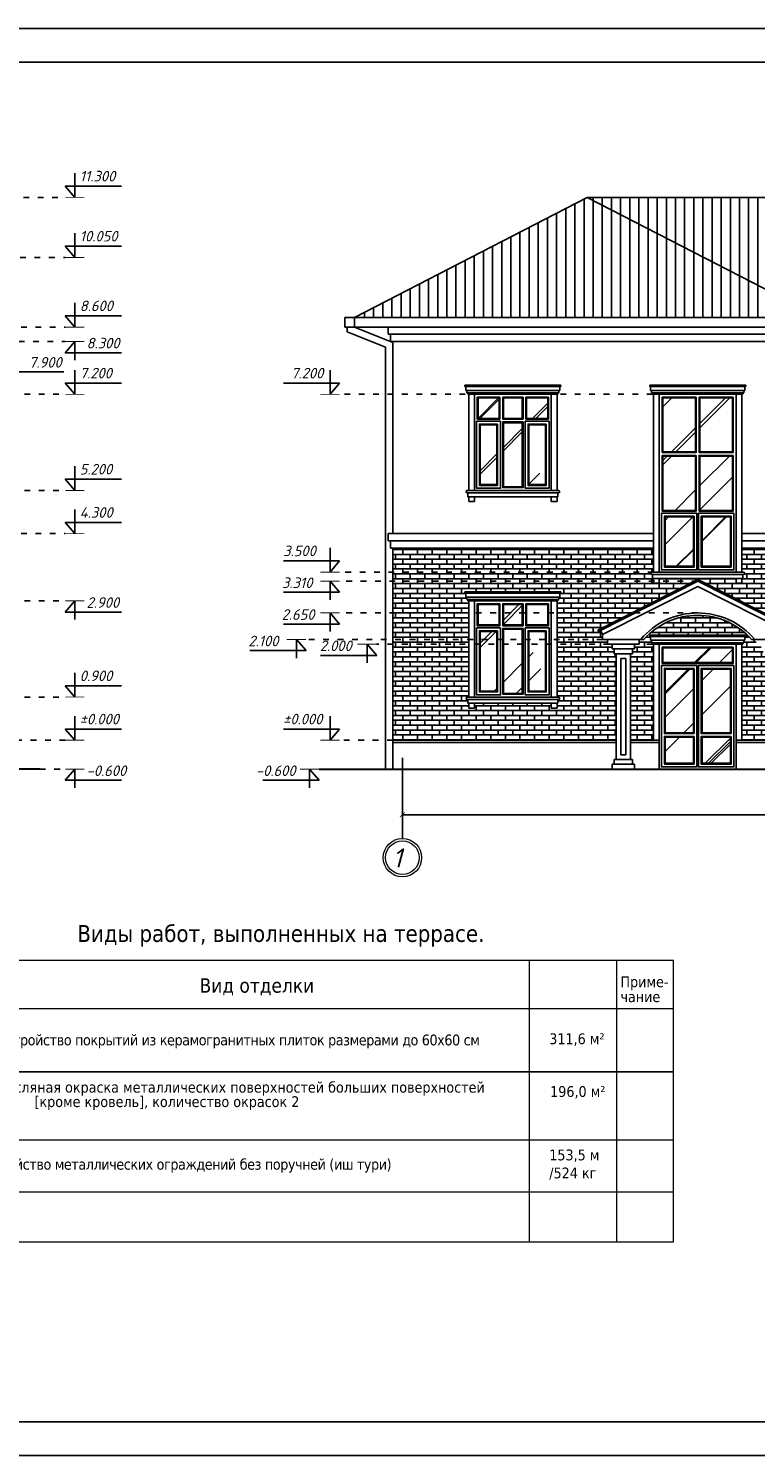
# Model space of a CAD drawing. Header units: millimetres. Extents: x 1112040 to 6903494, y -332921 to -150905.
# Tile 124 of 150: x 1953445 to 1968586, y -241938 to -212238. Entities that reach past the tile are written whole.
import ezdxf

# ---------------------------------------------------------------- set-up
doc = ezdxf.new("R2010")
doc.units = ezdxf.units.MM
doc.linetypes.add('ACAD_ISO03W100', pattern=[30, 12, -18])
doc.layers.add('os', color=253, linetype='Continuous')
doc.styles.get("Standard").update_dxf_attribs({"font": 'isocpeui.ttf'})
doc.styles.add('Tahoma', font='tahoma.ttf')
doc.styles.add('ГОСТ 300', font='isocpeui.ttf', dxfattribs={"height": 250})
doc.dimstyles.get("Standard").update_dxf_attribs({"dimtxt": 300, "dimasz": 100, "dimexe": 50, "dimexo": 50, "dimgap": 20, "dimtad": 1, "dimdec": 0, "dimzin": 0, "dimdsep": 46, "dimtxsty": 'Standard', "dimblk": 'ARCHTICK', "dimcen": 20, "dimclrd": 1, "dimclre": 1, "dimclrt": 256, "dimadec": 0, "dimazin": 0, "dimtfac": 1, "dimtdec": 0, "dimtofl": 0, "dimtmove": 0, "dimatfit": 3, "dimldrblk": 'ARCHTICK', "dimfxl": 1, "dimtolj": 1, "dimtzin": 0, "dimarcsym": 0})

# ---------------------------------------------------------------- blocks, each defined once
blk = doc.blocks.new('_ArchTick')
at = {"color": 0, "linetype": 'ByBlock', "const_width": 0.15}
blk.add_lwpolyline([(-0.5, -0.5), (0.5, 0.5)], dxfattribs=at)
blk = doc.blocks.new('*D2107')
at = {"color": 1, "lineweight": -2, "transparency": 16777216}
for p, q in [((1961233, -227701), (1961233, -228651)), ((1998533, -227701), (1998533, -228651)), ((1961233, -228601), (1998533, -228601))]:
    blk.add_line(p, q, dxfattribs=at)
at = {"color": 1, "lineweight": -2, "transparency": 16777216, "xscale": 100, "yscale": 100, "zscale": 100, "rotation": 180}
blk.add_blockref('_ArchTick', (1961233, -228601), dxfattribs=at)
at = {"color": 1, "lineweight": -2, "transparency": 16777216, "xscale": 100, "yscale": 100, "zscale": 100}
blk.add_blockref('_ArchTick', (1998533, -228601), dxfattribs=at)
at = {"transparency": 16777216, "insert": (1979883, -228429), "char_height": 300, "attachment_point": 5}
blk.add_mtext('\\A1;37300', dxfattribs=at)
blk = doc.blocks.new('yhtnt')
at = {"ltscale": 100, "insert": (1805413, 98288), "char_height": 250, "width": 11326.72, "attachment_point": 1, "line_spacing_factor": 0.862598, "style": 'ГОСТ 300'}
blk.add_mtext("\\pi1966.0095;Toshkent viloyati, Qibray tumani, Ma'rifat MFY, \\P\\pi1357.77087;Qoramurt ko'chasida 50 o'rinli “Xospis” binosini qurish \\P\\pi2970.74435;(qo'shimcha ishlar va o'zgarishlar) ", dxfattribs=at)

msp = doc.modelspace()

# ---------------------------------------------------------------- hatches: boundary and pattern name
h = msp.add_hatch()
h.set_pattern_fill('ANSI31', color=1, scale=60, angle=45, style=0)
h.set_pattern_definition([(90, (1974349.58, -130917.58), (-190.5, 4e-14), [])])
h.paths.add_polyline_path([(1969933.2, -218251.5), (1965083.2, -215751.5), (1960233.2, -218251.5)])
h.paths.add_polyline_path([(1969933.2, -218251.5), (1972733.2, -218251.5), (1972733.2, -217751.5), (1972133.2, -217751.5), (1972133.2, -216566.4), (1972104.6, -216543.4), (1972077, -216572.6), (1972045.8, -216547.6), (1972733.2, -215813.3), (1973420.7, -216547.6), (1973389.5, -216572.6), (1973361.9, -216543.4), (1973333.2, -216566.4), (1973333.2, -217751.5), (1972733.2, -217751.5), (1972733.2, -218251.5), (1981933.2, -218251.5), (1981933.2, -217751.5), (1981333.2, -217751.5), (1981333.2, -216566.4), (1981304.6, -216543.4), (1981277, -216572.6), (1981245.8, -216547.6), (1981933.2, -215813.3), (1982620.7, -216547.6), (1982589.5, -216572.6), (1982561.9, -216543.4), (1982533.2, -216566.4), (1982533.2, -217751.5), (1981933.2, -217751.5), (1981933.2, -218251.5), (1991133.2, -218251.5), (1991133.2, -217751.5), (1990533.2, -217751.5), (1990533.2, -216566.4), (1990504.6, -216543.4), (1990477, -216572.6), (1990445.8, -216547.6), (1991133.2, -215813.3), (1991820.7, -216547.6), (1991789.5, -216572.6), (1991761.9, -216543.4), (1991733.2, -216566.4), (1991733.2, -217751.5), (1991133.2, -217751.5), (1991133.2, -218251.5), (1997533.2, -218251.5), (1999557.8, -217675.8), (1999557.8, -215751.5), (1965083.2, -215751.5)])
h = msp.add_hatch()
h.set_pattern_fill('AR-RROOF', color=4, scale=50, angle=45, style=0)
h.set_pattern_definition([(45, (1974349.6, -130917.6), (1077.63, 2873.682), [19050, -2540, 6350, -1270]), (45, (1975095, -129274.2), (-2092.4, 296.348), [3810, -419.1, 7620, -952.5]), (45, (1974035.3, -129705.24), (4068.056, 5271.41), [10160, -1778, 5080, -1270])])
h.paths.add_polyline_path([(1963246.3, -219926.5), (1962808.2, -219926.5), (1962808.2, -220352.2), (1963246.3, -220352.2)])
h.paths.add_polyline_path([(1963201.3, -220487.2), (1962853.2, -220487.2), (1962853.2, -221731.5), (1963201.3, -221731.5)])
h.paths.add_polyline_path([(1963730.2, -219926.5), (1963336.3, -219926.5), (1963336.3, -220352.2), (1963730.2, -220352.2)])
h.paths.add_polyline_path([(1963730.2, -220442.2), (1963336.3, -220442.2), (1963336.3, -221776.5), (1963730.2, -221776.5)])
h.paths.add_polyline_path([(1964213.2, -220487.2), (1963865.2, -220487.2), (1963865.2, -221731.5), (1964213.2, -221731.5)])
h.paths.add_polyline_path([(1964258.2, -219926.5), (1963820.2, -219926.5), (1963820.2, -220352.2), (1964258.2, -220352.2)])
h.paths.add_polyline_path([(1967338.2, -219926.5), (1966658.2, -219926.5), (1966658.2, -221046.5), (1967338.2, -221046.5)])
h.paths.add_polyline_path([(1967428.2, -221046.5), (1968108.2, -221046.5), (1968108.2, -219926.5), (1967428.2, -219926.5)])
h.paths.add_polyline_path([(1968108.2, -221136.5), (1967428.2, -221136.5), (1967428.2, -222266.5), (1968108.2, -222266.5)])
h.paths.add_polyline_path([(1967338.2, -221136.5), (1966658.2, -221136.5), (1966658.2, -222266.5), (1967338.2, -222266.5)])
h.paths.add_polyline_path([(1967293.2, -222401.5), (1966703.2, -222401.5), (1966703.2, -223431.5), (1967293.2, -223431.5)])
h.paths.add_polyline_path([(1968063.2, -222401.5), (1967473.2, -222401.5), (1967473.2, -223431.5), (1968063.2, -223431.5)])
h.paths.add_polyline_path([(1962808.2, -224652.2), (1963246.3, -224652.2), (1963246.3, -224226.5), (1962808.2, -224226.5)])
h.paths.add_polyline_path([(1963730.2, -224226.5), (1963336.3, -224226.5), (1963336.3, -224652.2), (1963730.2, -224652.2)])
h.paths.add_polyline_path([(1964258.2, -224652.2), (1964258.2, -224226.5), (1963820.2, -224226.5), (1963820.2, -224652.2)])
h.paths.add_polyline_path([(1964213.2, -224787.2), (1963865.2, -224787.2), (1963865.2, -226031.5), (1964213.2, -226031.5)])
h.paths.add_polyline_path([(1963730.2, -224742.2), (1963336.3, -224742.2), (1963336.3, -226076.5), (1963730.2, -226076.5)])
h.paths.add_polyline_path([(1963201.3, -224787.2), (1962853.2, -224787.2), (1962853.2, -226031.5), (1963201.3, -226031.5)])
h.paths.add_polyline_path([(1966658.2, -225126.5), (1966658.2, -225436.5), (1968108.2, -225436.5), (1968108.2, -225126.5)])
h.paths.add_polyline_path([(1966703.2, -226897.9), (1967293.2, -226897.9), (1967293.2, -225571.5), (1966703.2, -225571.5)])
h.paths.add_polyline_path([(1968063.2, -225571.5), (1967473.2, -225571.5), (1967473.2, -226897.9), (1968063.2, -226897.9)])
h.paths.add_polyline_path([(1967473.2, -226987.9), (1967473.2, -227531.5), (1968063.2, -227531.5), (1968063.2, -226987.9)])
h.paths.add_polyline_path([(1966703.2, -226987.9), (1966703.2, -227531.5), (1967293.2, -227531.5), (1967293.2, -226987.9)])
h.paths.add_polyline_path([(1969908.2, -219926.5), (1969458.2, -219926.5), (1969458.2, -220352.2), (1969908.2, -220352.2)])
h.paths.add_polyline_path([(1969863.2, -220487.2), (1969503.2, -220487.2), (1969503.2, -221731.5), (1969863.2, -221731.5)])
h.paths.add_polyline_path([(1969908.2, -224652.2), (1969908.2, -224226.5), (1969458.2, -224226.5), (1969458.2, -224652.2)])
h.paths.add_polyline_path([(1969503.2, -226031.5), (1969863.2, -226031.5), (1969863.2, -224787.2), (1969503.2, -224787.2)])
h = msp.add_hatch()
h.set_pattern_fill('AR-BRSTD', color=35, scale=1.5, style=0)
h.set_pattern_definition([(0, (1974349.58, -130917.58), (0, 101.6127), []), (90, (1974349.58, -130917.58), (-152.4, 101.6127), [101.6127, -101.6127])])
h.paths.add_polyline_path([(1962533.2, -223961.5), (1964533.2, -223961.5), (1964533.2, -223991.5), (1964513.2, -223991.5), (1964513.2, -224071.5), (1964493.2, -224071.5), (1964493.2, -224121.5), (1964473.2, -224121.5), (1964473.2, -224151.5), (1964453.2, -224151.5), (1964453.2, -226151.5), (1964483.2, -226151.5, -1), (1964483.2, -226201.5), (1964473.2, -226201.5), (1964473.2, -226281.5), (1964453.2, -226281.5), (1964453.2, -226381.5), (1964333.2, -226381.5), (1964333.2, -226281.5), (1962733.2, -226281.5), (1962733.2, -226381.5), (1962613.2, -226381.5), (1962613.2, -226281.5), (1962593.2, -226281.5), (1962593.2, -226201.5), (1962583.2, -226201.5, -1), (1962583.2, -226151.5), (1962613.2, -226151.5), (1962613.2, -225823.8), (1961033.2, -225823.8), (1961033.2, -227051.5), (1965683.2, -227051.5), (1965683.2, -225251.5), (1965643.2, -225251.5), (1965643.2, -225151.5), (1965603.2, -225151.5), (1965603.2, -225051.5), (1965503.2, -225051.5), (1965503.2, -224951.5), (1965403.2, -224951.5), (1965403.2, -224851.5), (1965358.2, -224762.2), (1965313.5, -224784.7), (1965300, -224758), (1967383.2, -223705.8), (1969133.2, -224589.7), (1969133.2, -223051.5), (1968303.2, -223051.5), (1968303.2, -223551.5), (1968333.2, -223551.5, -1), (1968333.2, -223601.5), (1968323.2, -223601.5), (1968323.2, -223681.5), (1968303.2, -223681.5), (1968303.2, -223781.5), (1968183.2, -223781.5), (1968183.2, -223681.5), (1966583.2, -223681.5), (1966583.2, -223781.5), (1966463.2, -223781.5), (1966463.2, -223681.5), (1966443.2, -223681.5), (1966443.2, -223601.5), (1966433.2, -223601.5, -1), (1966433.2, -223551.5), (1966463.2, -223551.5), (1966463.2, -223051.5), (1961033.2, -223051.5), (1961033.2, -225823.8), (1962613.2, -225823.8), (1962613.2, -224151.5), (1962593.2, -224151.5), (1962593.2, -224121.5), (1962573.2, -224121.5), (1962573.2, -224071.5), (1962553.2, -224071.5), (1962553.2, -223991.5), (1962533.2, -223991.5)])
h.paths.add_polyline_path([(1965983.2, -227051.5), (1966463.2, -227051.5), (1966463.2, -225051.5), (1966443.2, -225051.5), (1966443.2, -225021.5), (1966423.2, -225021.5), (1966423.2, -224971.5), (1966403.2, -224971.5), (1966403.2, -224891.5), (1966383.2, -224891.5), (1966383.2, -224861.5), (1968383.2, -224861.5), (1968383.2, -224891.5), (1968363.2, -224891.5), (1968363.2, -224971.5), (1968343.2, -224971.5), (1968343.2, -225021.5), (1968323.2, -225021.5), (1968323.2, -225051.5), (1968303.2, -225051.5), (1968303.2, -227051.5), (1968783.2, -227051.5), (1968783.2, -225251.5), (1968743.2, -225251.5), (1968743.2, -225151.5), (1968703.2, -225151.5), (1968703.2, -225051.5), (1968603.2, -225051.5), (1968603.2, -224951.5), (1968503.2, -224951.5, 0.4464286), (1966263.2, -224951.5), (1966163.2, -224951.5), (1966163.2, -225051.5), (1966063.2, -225051.5), (1966063.2, -225151.5), (1966023.2, -225151.5), (1966023.2, -225251.5), (1965983.2, -225251.5)], flags=17)

# ---------------------------------------------------------------- linework, layer by layer
for p, q in [((1954411.3, -215751.5), (1954411.3, -215247)), ((1954211.2, -215518.3), (1955381, -215518.3)), ((1954411.3, -215751.5), (1954211.2, -215518.3)), ((1960233.2, -218251.5), (1965083.2, -215751.5)), ((1965083.2, -215751.5), (1969933.2, -218251.5)), ((1965083.2, -215751.5), (1999557.8, -215751.5)), ((1954411.3, -217001.5), (1954411.3, -216497)), ((1954211.2, -216768.3), (1955381, -216768.3)), ((1954411.3, -217001.5), (1954211.2, -216768.3)), ((1954411.3, -218451.5), (1954411.3, -217947)), ((1954211.2, -218218.3), (1955381, -218218.3)), ((1954411.3, -218451.5), (1954211.2, -218218.3)), ((1960233.2, -218251.5), (1960033.2, -218251.5)), ((1960033.2, -218251.5), (1960033.2, -218451.5)), ((1960233.2, -218251.5), (1960233.2, -218451.5)), ((1960233.2, -218251.5), (1997533.2, -218251.5)), ((1960033.2, -218451.5), (1997533.2, -218451.5)), ((1960083.2, -218451.5), (1960083.2, -218553)), ((1960083.2, -218553), (1960883.2, -218873)), ((1960233.2, -218451.5), (1961033.2, -218771.5)), ((1960933.2, -218451.5), (1960933.2, -218601.5)), ((1954411.3, -218751.5), (1954211.2, -218984.6)), ((1954411.3, -218751.5), (1954411.3, -219141.1)), ((1960883.2, -218873), (1960883.2, -227651.5)), ((1960933.2, -218601.5), (1988758.2, -218601.5)), ((1960983.2, -218601.5), (1960983.2, -218751.5)), ((1960983.2, -218751.5), (1988758.2, -218751.5)), ((1961033.2, -218751.5), (1961033.2, -222751.5)), ((1954211.2, -218984.6), (1955381, -218984.6)), ((1953011.6, -219384.6), (1954181.4, -219384.6)), ((1954411.3, -219851.5), (1954411.3, -219347)), ((1959724.9, -219851.5), (1959724.9, -219347)), ((1954211.2, -219618.3), (1955381, -219618.3)), ((1954411.3, -219851.5), (1954211.2, -219618.3)), ((1959925.1, -219618.3), (1958755.2, -219618.3)), ((1959724.9, -219851.5), (1959925.1, -219618.3)), ((1964533.2, -219661.5), (1962533.2, -219661.5)), ((1962533.2, -219691.5), (1962533.2, -219661.5)), ((1964533.2, -219691.5), (1962533.2, -219691.5)), ((1962553.2, -219771.5), (1962553.2, -219691.5)), ((1964513.2, -219771.5), (1962553.2, -219771.5)), ((1962573.2, -219821.5), (1962573.2, -219771.5)), ((1964493.2, -219821.5), (1964493.2, -219771.5)), ((1964513.2, -219771.5), (1964513.2, -219691.5)), ((1964533.2, -219691.5), (1964533.2, -219661.5)), ((1968383.2, -219661.5), (1966383.2, -219661.5)), ((1966383.2, -219691.5), (1966383.2, -219661.5)), ((1968383.2, -219691.5), (1966383.2, -219691.5)), ((1966403.2, -219771.5), (1966403.2, -219691.5)), ((1968363.2, -219771.5), (1966403.2, -219771.5)), ((1966423.2, -219821.5), (1966423.2, -219771.5)), ((1968343.2, -219821.5), (1968343.2, -219771.5)), ((1968363.2, -219771.5), (1968363.2, -219691.5)), ((1968383.2, -219691.5), (1968383.2, -219661.5)), ((1964493.2, -219821.5), (1962573.2, -219821.5)), ((1962593.2, -219851.5), (1962593.2, -219821.5)), ((1964473.2, -219851.5), (1962593.2, -219851.5)), ((1962613.2, -219851.5), (1962613.2, -221851.5)), ((1962733.2, -219851.5), (1962733.2, -221851.5)), ((1964333.2, -221851.5), (1964333.2, -219851.5)), ((1964453.2, -221851.5), (1964453.2, -219851.5)), ((1964473.2, -219851.5), (1964473.2, -219821.5)), ((1968343.2, -219821.5), (1966423.2, -219821.5)), ((1966443.2, -219851.5), (1966443.2, -219821.5)), ((1968323.2, -219851.5), (1966443.2, -219851.5)), ((1966463.2, -219851.5), (1966463.2, -223551.5)), ((1966583.2, -219851.5), (1966583.2, -223551.5)), ((1968183.2, -223551.5), (1968183.2, -219851.5)), ((1968303.2, -223551.5), (1968303.2, -219851.5)), ((1968323.2, -219851.5), (1968323.2, -219821.5)), ((1954411.3, -221851.5), (1954411.3, -221347)), ((1954211.2, -221618.3), (1955381, -221618.3)), ((1954411.3, -221851.5), (1954211.2, -221618.3)), ((1962583.2, -221851.5), (1964483.2, -221851.5)), ((1962583.2, -221901.5), (1964483.2, -221901.5)), ((1962593.2, -221901.5), (1962593.2, -221981.5)), ((1962593.2, -221981.5), (1964473.2, -221981.5)), ((1962613.2, -222081.5), (1962613.2, -221981.5)), ((1962733.2, -222081.5), (1962613.2, -222081.5)), ((1962733.2, -222081.5), (1962733.2, -221981.5)), ((1964333.2, -222081.5), (1964333.2, -221981.5)), ((1964333.2, -222081.5), (1964453.2, -222081.5)), ((1964453.2, -222081.5), (1964453.2, -221981.5)), ((1964473.2, -221901.5), (1964473.2, -221981.5)), ((1954411.3, -222751.5), (1954411.3, -222247)), ((1954211.2, -222518.3), (1955381, -222518.3)), ((1954411.3, -222751.5), (1954211.2, -222518.3)), ((1959724.9, -223551.5), (1959724.9, -223047)), ((1966463.2, -222751.5), (1960933.2, -222751.5)), ((1960933.2, -222751.5), (1960933.2, -222901.5)), ((1966463.2, -222901.5), (1960933.2, -222901.5)), ((1960983.2, -222901.5), (1960983.2, -223051.5)), ((1969133.2, -222751.5), (1968303.2, -222751.5)), ((1969133.2, -222901.5), (1968303.2, -222901.5)), ((1959925.1, -223318.3), (1958755.2, -223318.3)), ((1959724.9, -223551.5), (1959925.1, -223318.3)), ((1966463.2, -223051.5), (1960983.2, -223051.5)), ((1961033.2, -223051.5), (1961033.2, -227651.5)), ((1969133.2, -223051.5), (1968303.2, -223051.5)), ((1966433.2, -223551.5), (1968333.2, -223551.5)), ((1966433.2, -223601.5), (1968333.2, -223601.5)), ((1966443.2, -223601.5), (1966443.2, -223681.5)), ((1968323.2, -223601.5), (1968323.2, -223681.5)), ((1959724.9, -223739.4), (1959925.1, -223972.6)), ((1959724.9, -223739.4), (1959724.9, -224129.1)), ((1965300, -224758), (1967383.2, -223705.8)), ((1965313.5, -224784.7), (1967383.2, -223739.4)), ((1965403.2, -224851.5), (1967383.2, -223851.5)), ((1966443.2, -223681.5), (1968323.2, -223681.5)), ((1966463.2, -223781.5), (1966463.2, -223681.5)), ((1966583.2, -223781.5), (1966463.2, -223781.5)), ((1966583.2, -223781.5), (1966583.2, -223681.5)), ((1967383.2, -223705.8), (1969466.5, -224758)), ((1967383.2, -223739.4), (1969453, -224784.7)), ((1967383.2, -223851.5), (1969363.2, -224851.5)), ((1968183.2, -223781.5), (1968183.2, -223681.5)), ((1968183.2, -223781.5), (1968303.2, -223781.5)), ((1968303.2, -223781.5), (1968303.2, -223681.5)), ((1954411.3, -224151.5), (1954211.2, -224384.6)), ((1954411.3, -224151.5), (1954411.3, -224541.1)), ((1959925.1, -223972.6), (1958755.2, -223972.6)), ((1964533.2, -223961.5), (1962533.2, -223961.5)), ((1962533.2, -223991.5), (1962533.2, -223961.5)), ((1964533.2, -223991.5), (1962533.2, -223991.5)), ((1962553.2, -224071.5), (1962553.2, -223991.5)), ((1964513.2, -224071.5), (1962553.2, -224071.5)), ((1962573.2, -224121.5), (1962573.2, -224071.5)), ((1964493.2, -224121.5), (1962573.2, -224121.5)), ((1962593.2, -224151.5), (1962593.2, -224121.5)), ((1964473.2, -224151.5), (1962593.2, -224151.5)), ((1962613.2, -224151.5), (1962613.2, -226151.5)), ((1962733.2, -224151.5), (1962733.2, -226151.5)), ((1964333.2, -226151.5), (1964333.2, -224151.5)), ((1964453.2, -226151.5), (1964453.2, -224151.5)), ((1964473.2, -224151.5), (1964473.2, -224121.5)), ((1964493.2, -224121.5), (1964493.2, -224071.5)), ((1964513.2, -224071.5), (1964513.2, -223991.5)), ((1964533.2, -223991.5), (1964533.2, -223961.5)), ((1954211.2, -224384.6), (1955381, -224384.6)), ((1959724.9, -224401.5), (1959925.1, -224634.6)), ((1959724.9, -224401.5), (1959724.9, -224791.1)), ((1959925.1, -224634.6), (1958755.2, -224634.6)), ((1965313.5, -224784.7), (1965300, -224758)), ((1965403.2, -224851.5), (1965358.2, -224762.2)), ((1959025.3, -224951.5), (1959225.5, -225184.6)), ((1959025.3, -224951.5), (1959025.3, -225341.1)), ((1960496.5, -225051.5), (1960696.6, -225284.6)), ((1960496.5, -225051.5), (1960496.5, -225441.1)), ((1965403.2, -224951.5), (1965403.2, -224851.5)), ((1965403.2, -224951.5), (1966263.2, -224951.5)), ((1965503.2, -225051.5), (1965503.2, -224951.5)), ((1965503.2, -225051.5), (1966163.2, -225051.5)), ((1965603.2, -225151.5), (1965603.2, -225051.5)), ((1966063.2, -225151.5), (1966063.2, -225051.5)), ((1966163.2, -225051.5), (1966163.2, -224951.5)), ((1968383.2, -224861.5), (1966383.2, -224861.5)), ((1966383.2, -224891.5), (1966383.2, -224861.5)), ((1968383.2, -224891.5), (1966383.2, -224891.5)), ((1966403.2, -224971.5), (1966403.2, -224891.5)), ((1968363.2, -224971.5), (1966403.2, -224971.5)), ((1966423.2, -225021.5), (1966423.2, -224971.5)), ((1968343.2, -225021.5), (1966423.2, -225021.5)), ((1966443.2, -225051.5), (1966443.2, -225021.5)), ((1966443.2, -225051.5), (1968323.2, -225051.5)), ((1966463.2, -225051.5), (1966463.2, -227051.5)), ((1966583.2, -225051.5), (1966583.2, -227651.5)), ((1968183.2, -225051.5), (1968183.2, -227651.5)), ((1968303.2, -225051.5), (1968303.2, -227051.5)), ((1968323.2, -225051.5), (1968323.2, -225021.5)), ((1968343.2, -225021.5), (1968343.2, -224971.5)), ((1968363.2, -224971.5), (1968363.2, -224891.5)), ((1968383.2, -224891.5), (1968383.2, -224861.5)), ((1968503.2, -224951.5), (1969363.2, -224951.5)), ((1959225.5, -225184.6), (1958055.6, -225184.6)), ((1960696.6, -225284.6), (1959526.8, -225284.6)), ((1966063.2, -225151.5), (1965603.2, -225151.5)), ((1965643.2, -225251.5), (1965643.2, -225151.5)), ((1966023.2, -225251.5), (1965643.2, -225251.5)), ((1965683.2, -227451.5), (1965683.2, -225251.5)), ((1965983.2, -227451.5), (1965983.2, -225251.5)), ((1966023.2, -225251.5), (1966023.2, -225151.5)), ((1954411.3, -226151.5), (1954411.3, -225647)), ((1954211.2, -225918.3), (1955381, -225918.3)), ((1954411.3, -226151.5), (1954211.2, -225918.3)), ((1962583.2, -226151.5), (1964483.2, -226151.5)), ((1962583.2, -226201.5), (1964483.2, -226201.5)), ((1962593.2, -226201.5), (1962593.2, -226281.5)), ((1962593.2, -226281.5), (1964473.2, -226281.5)), ((1962613.2, -226381.5), (1962613.2, -226281.5)), ((1962733.2, -226381.5), (1962733.2, -226281.5)), ((1964333.2, -226381.5), (1964333.2, -226281.5)), ((1964453.2, -226381.5), (1964453.2, -226281.5)), ((1964473.2, -226201.5), (1964473.2, -226281.5)), ((1954411.3, -227051.5), (1954411.3, -226547)), ((1959724.9, -227051.5), (1959724.9, -226547)), ((1962733.2, -226381.5), (1962613.2, -226381.5)), ((1964333.2, -226381.5), (1964453.2, -226381.5)), ((1954211.2, -226818.3), (1955381, -226818.3)), ((1954411.3, -227051.5), (1954211.2, -226818.3)), ((1959925.1, -226818.3), (1958755.2, -226818.3)), ((1959724.9, -227051.5), (1959925.1, -226818.3)), ((1961033.2, -227051.5), (1965683.2, -227051.5)), ((1961033.2, -227101.5), (1965683.2, -227101.5)), ((1965983.2, -227051.5), (1966583.2, -227051.5)), ((1965983.2, -227101.5), (1966583.2, -227101.5)), ((1968183.2, -227051.5), (1968783.2, -227051.5)), ((1968183.2, -227101.5), (1968783.2, -227101.5)), ((1966023.2, -227451.5), (1965643.2, -227451.5)), ((1965643.2, -227451.5), (1965643.2, -227551.5)), ((1966023.2, -227451.5), (1966023.2, -227551.5)), ((1954411.3, -227651.5), (1954211.2, -227884.6)), ((1954411.3, -227651.5), (1954411.3, -228041.1)), ((1959298, -227651.5), (1959498.2, -227884.6)), ((1959298, -227651.5), (1959298, -228041.1)), ((1966063.2, -227551.5), (1965603.2, -227551.5)), ((1965603.2, -227551.5), (1965603.2, -227651.5)), ((1966063.2, -227551.5), (1966063.2, -227651.5)), ((1954211.2, -227884.6), (1955381, -227884.6)), ((1959498.2, -227884.6), (1958328.4, -227884.6))]:
    msp.add_line(p, q)
at = {"color": 6, "linetype": 'ACAD_ISO03W100', "ltscale": 10}
for p, q in [((1948238.9, -215751.5), (1954211.3, -215751.5)), ((1939171, -217001.5), (1954211.3, -217001.5)), ((1953288.9, -218451.5), (1954211.3, -218451.5)), ((1952338.9, -218751.5), (1954211.3, -218751.5)), ((1950658.9, -219851.5), (1954211.3, -219851.5)), ((1966443.2, -219851.5), (1959924.9, -219851.5)), ((1950658.9, -221851.5), (1954211.3, -221851.5)), ((1952388.9, -222751.5), (1954211.3, -222751.5)), ((1966463.2, -223551.5), (1959924.9, -223551.5)), ((1967383.2, -223739.4), (1959924.9, -223739.4)), ((1950658.9, -224151.5), (1954211.3, -224151.5)), ((1967383.2, -224401.5), (1959924.9, -224401.5)), ((1965403.2, -224951.5), (1959225.3, -224951.5)), ((1966443.2, -225051.5), (1960696.5, -225051.5)), ((1950658.9, -226151.5), (1954211.3, -226151.5)), ((1952288.9, -227051.5), (1954211.3, -227051.5)), ((1961033.2, -227051.5), (1959924.9, -227051.5)), ((1953682.2, -227651.5), (1954211.3, -227651.5))]:
    msp.add_line(p, q, dxfattribs=at)
at = {"color": 35}
msp.add_line((1962613.2, -225823.8), (1961033.2, -225823.8), dxfattribs=at)
at = {"lineweight": 30}
for p, q in [((1953682.2, -227651.5), (1931290.5, -227651.5)), ((1959498, -227651.5), (1999557.8, -227651.5))]:
    msp.add_line(p, q, dxfattribs=at)
at = {"color": 0, "linetype": 'ByBlock', "lineweight": 13}
for p, q in [((1948852.7, -231628.8), (1966879.2, -231628.8)), ((1963882.1, -237490.4), (1963882.1, -231628.8)), ((1965701.9, -237490.4), (1965701.9, -231628.8)), ((1966879.2, -237490.4), (1966879.2, -231628.8)), ((1948852.7, -232633.6), (1966879.2, -232633.6)), ((1948852.7, -235365.4), (1966879.2, -235365.4)), ((1948852.7, -236448), (1966879.2, -236448)), ((1948852.7, -237490.4), (1966879.2, -237490.4))]:
    msp.add_line(p, q, dxfattribs=at)
at = {"ltscale": 75}
msp.add_line((1948852.7, -233955.3), (1966879.2, -233955.3), dxfattribs=at)
msp.add_lwpolyline([(1926025.8, -241937.9), (1926025.8, -212237.9), (2006025.8, -212237.9), (2006025.8, -241937.9), (1926025.8, -241937.9)])
for points in [[(1928025.8, -241237.9), (1928025.8, -212937.9), (2005325.8, -212937.9), (2005325.8, -241237.9)], [(1964333.2, -219851.5), (1962733.2, -219851.5), (1962733.2, -221851.5), (1964333.2, -221851.5)], [(1963261.3, -219911.5), (1962793.2, -219911.5), (1962793.2, -220367.2), (1963261.3, -220367.2)], [(1963246.3, -219926.5), (1962808.2, -219926.5), (1962808.2, -220352.2), (1963246.3, -220352.2)], [(1963745.2, -219911.5), (1963321.3, -219911.5), (1963321.3, -220367.2), (1963745.2, -220367.2)], [(1963730.2, -219926.5), (1963336.3, -219926.5), (1963336.3, -220352.2), (1963730.2, -220352.2)], [(1964273.2, -219911.5), (1963805.2, -219911.5), (1963805.2, -220367.2), (1964273.2, -220367.2)], [(1964258.2, -219926.5), (1963820.2, -219926.5), (1963820.2, -220352.2), (1964258.2, -220352.2)], [(1968183.2, -219851.5), (1966583.2, -219851.5), (1966583.2, -223551.5), (1968183.2, -223551.5)], [(1967353.2, -219911.5), (1966643.2, -219911.5), (1966643.2, -221061.5), (1967353.2, -221061.5)], [(1967338.2, -219926.5), (1966658.2, -219926.5), (1966658.2, -221046.5), (1967338.2, -221046.5)], [(1968123.2, -219911.5), (1967413.2, -219911.5), (1967413.2, -221061.5), (1968123.2, -221061.5)], [(1968108.2, -219926.5), (1967428.2, -219926.5), (1967428.2, -221046.5), (1968108.2, -221046.5)], [(1963276.3, -220412.2), (1962778.2, -220412.2), (1962778.2, -221806.5), (1963276.3, -221806.5)], [(1963216.3, -220472.2), (1962838.2, -220472.2), (1962838.2, -221746.5), (1963216.3, -221746.5)], [(1963201.3, -220487.2), (1962853.2, -220487.2), (1962853.2, -221731.5), (1963201.3, -221731.5)], [(1963745.2, -220427.2), (1963321.3, -220427.2), (1963321.3, -221791.5), (1963745.2, -221791.5)], [(1963730.2, -220442.2), (1963336.3, -220442.2), (1963336.3, -221776.5), (1963730.2, -221776.5)], [(1964288.2, -220412.2), (1963790.2, -220412.2), (1963790.2, -221806.5), (1964288.2, -221806.5)], [(1964228.2, -220472.2), (1963850.2, -220472.2), (1963850.2, -221746.5), (1964228.2, -221746.5)], [(1964213.2, -220487.2), (1963865.2, -220487.2), (1963865.2, -221731.5), (1964213.2, -221731.5)], [(1967353.2, -221121.5), (1966643.2, -221121.5), (1966643.2, -222281.5), (1967353.2, -222281.5)], [(1967338.2, -221136.5), (1966658.2, -221136.5), (1966658.2, -222266.5), (1967338.2, -222266.5)], [(1968123.2, -221121.5), (1967413.2, -221121.5), (1967413.2, -222281.5), (1968123.2, -222281.5)], [(1968108.2, -221136.5), (1967428.2, -221136.5), (1967428.2, -222266.5), (1968108.2, -222266.5)], [(1967368.2, -222326.5), (1966628.2, -222326.5), (1966628.2, -223506.5), (1967368.2, -223506.5)], [(1967308.2, -222386.5), (1966688.2, -222386.5), (1966688.2, -223446.5), (1967308.2, -223446.5)], [(1967293.2, -222401.5), (1966703.2, -222401.5), (1966703.2, -223431.5), (1967293.2, -223431.5)], [(1968138.2, -222326.5), (1967398.2, -222326.5), (1967398.2, -223506.5), (1968138.2, -223506.5)], [(1968078.2, -222386.5), (1967458.2, -222386.5), (1967458.2, -223446.5), (1968078.2, -223446.5)], [(1968063.2, -222401.5), (1967473.2, -222401.5), (1967473.2, -223431.5), (1968063.2, -223431.5)], [(1964333.2, -224151.5), (1962733.2, -224151.5), (1962733.2, -226151.5), (1964333.2, -226151.5)], [(1963261.3, -224211.5), (1962793.2, -224211.5), (1962793.2, -224667.2), (1963261.3, -224667.2)], [(1963246.3, -224226.5), (1962808.2, -224226.5), (1962808.2, -224652.2), (1963246.3, -224652.2)], [(1963745.2, -224211.5), (1963321.3, -224211.5), (1963321.3, -224667.2), (1963745.2, -224667.2)], [(1963730.2, -224226.5), (1963336.3, -224226.5), (1963336.3, -224652.2), (1963730.2, -224652.2)], [(1964273.2, -224211.5), (1963805.2, -224211.5), (1963805.2, -224667.2), (1964273.2, -224667.2)], [(1964258.2, -224226.5), (1963820.2, -224226.5), (1963820.2, -224652.2), (1964258.2, -224652.2)], [(1963276.3, -224712.2), (1962778.2, -224712.2), (1962778.2, -226106.5), (1963276.3, -226106.5)], [(1963216.3, -224772.2), (1962838.2, -224772.2), (1962838.2, -226046.5), (1963216.3, -226046.5)], [(1963201.3, -224787.2), (1962853.2, -224787.2), (1962853.2, -226031.5), (1963201.3, -226031.5)], [(1963745.2, -224727.2), (1963321.3, -224727.2), (1963321.3, -226091.5), (1963745.2, -226091.5)], [(1963730.2, -224742.2), (1963336.3, -224742.2), (1963336.3, -226076.5), (1963730.2, -226076.5)], [(1964288.2, -224712.2), (1963790.2, -224712.2), (1963790.2, -226106.5), (1964288.2, -226106.5)], [(1964228.2, -224772.2), (1963850.2, -224772.2), (1963850.2, -226046.5), (1964228.2, -226046.5)], [(1964213.2, -224787.2), (1963865.2, -224787.2), (1963865.2, -226031.5), (1964213.2, -226031.5)], [(1966583.2, -227651.5), (1968183.2, -227651.5), (1968183.2, -225051.5), (1966583.2, -225051.5)], [(1968123.2, -225111.5), (1966643.2, -225111.5), (1966643.2, -225451.5), (1968123.2, -225451.5)], [(1965783.2, -225351.5), (1965883.2, -225351.5), (1965883.2, -227351.5), (1965783.2, -227351.5)], [(1968108.2, -225126.5), (1966658.2, -225126.5), (1966658.2, -225436.5), (1968108.2, -225436.5)], [(1967368.2, -225496.5), (1966628.2, -225496.5), (1966628.2, -227606.5), (1967368.2, -227606.5)], [(1967308.2, -225556.5), (1966688.2, -225556.5), (1966688.2, -226912.9), (1967308.2, -226912.9)], [(1967293.2, -225571.5), (1966703.2, -225571.5), (1966703.2, -226897.9), (1967293.2, -226897.9)], [(1968138.2, -225496.5), (1967398.2, -225496.5), (1967398.2, -227606.5), (1968138.2, -227606.5)], [(1968078.2, -225556.5), (1967458.2, -225556.5), (1967458.2, -226912.9), (1968078.2, -226912.9)], [(1968063.2, -225571.5), (1967473.2, -225571.5), (1967473.2, -226897.9), (1968063.2, -226897.9)], [(1967308.2, -226972.9), (1966688.2, -226972.9), (1966688.2, -227546.5), (1967308.2, -227546.5)], [(1967293.2, -226987.9), (1966703.2, -226987.9), (1966703.2, -227531.5), (1967293.2, -227531.5)], [(1968078.2, -226972.9), (1967458.2, -226972.9), (1967458.2, -227546.5), (1968078.2, -227546.5)], [(1968063.2, -226987.9), (1967473.2, -226987.9), (1967473.2, -227531.5), (1968063.2, -227531.5)]]:
    msp.add_lwpolyline(points, close=True)
at = {"lineweight": 106, "const_width": 20}
for points in [[(1954211.3, -215751.5), (1954611.3, -215751.5)], [(1954211.3, -217001.5), (1954611.3, -217001.5)], [(1954211.3, -218451.5), (1954611.3, -218451.5)], [(1954211.3, -218751.5), (1954611.3, -218751.5)], [(1954211.3, -219851.5), (1954611.3, -219851.5)], [(1959924.9, -219851.5), (1959524.9, -219851.5)], [(1954211.3, -221851.5), (1954611.3, -221851.5)], [(1954211.3, -222751.5), (1954611.3, -222751.5)], [(1959924.9, -223551.5), (1959524.9, -223551.5)], [(1959924.9, -223739.4), (1959524.9, -223739.4)], [(1954211.3, -224151.5), (1954611.3, -224151.5)], [(1959924.9, -224401.5), (1959524.9, -224401.5)], [(1959225.3, -224951.5), (1958825.3, -224951.5)], [(1960696.5, -225051.5), (1960296.5, -225051.5)], [(1954211.3, -226151.5), (1954611.3, -226151.5)], [(1954211.3, -227051.5), (1954611.3, -227051.5)], [(1959924.9, -227051.5), (1959524.9, -227051.5)], [(1954211.3, -227651.5), (1954611.3, -227651.5)], [(1959498, -227651.5), (1959098, -227651.5)]]:
    msp.add_lwpolyline(points, dxfattribs=at)
for centre, radius, start, end in [((1962583.2, -221876.5), 25, 90, 270), ((1964483.2, -221876.5), 25, 270, 90), ((1966433.2, -223576.5), 25, 90, 270), ((1968333.2, -223576.5), 25, 270, 90), ((1967383.2, -225955.9), 1554.4, 40.25313, 139.74687), ((1967383.2, -225955.9), 1504.4, 41.8853, 138.1147), ((1962583.2, -226176.5), 25, 90, 270), ((1964483.2, -226176.5), 25, 270, 90)]:
    msp.add_arc(centre, radius, start, end)
at = {"layer": 'os'}
msp.add_line((1961233.2, -227420.6), (1961233.2, -229095), dxfattribs=at)
at = {"layer": 'os', "color": 0, "lineweight": 0}
for radius in [400, 350]:
    msp.add_circle((1961233.2, -229495), radius, dxfattribs=at)

# ---------------------------------------------------------------- block references
for p in [(-460477.3, -335255.6), (-61777.3, -335255.6), (1782.6, -335255.6), (62589.2, -335255.6), (105926.2, -335255.6), (-341377.3, -335455.6), (-222477.3, -335455.6), (-103577.3, -335455.6)]:
    msp.add_blockref('yhtnt', p)

# ---------------------------------------------------------------- texts
at = {"color": 1}
for s, p in [('11.300', (1954511.5, -215420.2)), ('10.050', (1954511.5, -216670.2)), ('8.600', (1954511.5, -218120.2)), ('8.300', (1954654.1, -218895.6)), ('7.900', (1953454.5, -219295.6)), ('7.200', (1954511.5, -219520.2)), ('7.200', (1958914.6, -219520.2)), ('5.200', (1954511.5, -221520.2)), ('4.300', (1954511.5, -222420.2)), ('3.500', (1958748.1, -223220.2)), ('3.310', (1958724, -223883.6)), ('2.900', (1954654.1, -224295.6)), ('2.650', (1958716.3, -224545.6)), ('2.100', (1958024.4, -225095.6)), ('2.000', (1959511.1, -225195.6)), ('0.900', (1954511.5, -225820.2)), ('±0.000', (1954511.5, -226720.2)), ('±0.000', (1958748.1, -226720.2)), ('-0.600', (1954654.1, -227795.6)), ('-0.600', (1958181.1, -227795.6))]:
    msp.add_text(s, height=220, dxfattribs=at).set_placement(p)
at = {"ltscale": 50}
msp.add_text('1', height=400, dxfattribs=at).set_placement((1961025.4, -229700.2))
at = {"color": 0, "linetype": 'ByBlock', "lineweight": 13, "style": 'Tahoma'}
for s, height, p in [('Виды работ, выполненных на террасе.', 350, (1954461.9, -231248.8)), ('Вид отделки', 300, (1957008.3, -232305.4)), ('Приме-', 225, (1965774.3, -232191.3)), ('чание', 225, (1965774.3, -232502.2))]:
    msp.add_text(s, height=height, dxfattribs=at).set_placement(p)
at = {"linetype": 'ByBlock', "lineweight": 13, "style": 'Tahoma'}
msp.add_text('196,0 м²', height=225, dxfattribs=at).set_placement((1964309.7, -234475.6))
at = {"ltscale": 100, "insert": (1278866.5, -225091.9), "char_height": 812.25, "width": 30724.842, "attachment_point": 1, "line_spacing_factor": 0.862598}
msp.add_mtext("\\pi677.61802;Toshkent viloyati, Qibray tumani, Ma'rifat MFY, Qoramurt \\P\\pi3956.15439;ko'chasida 50 o'rinli “Xospis” binosini qurish \\P\\pi6614.11944;(qo'shimcha ishlar va o'zgarishlar) ", dxfattribs=at)
at = {"ltscale": 100, "attachment_point": 1, "style": 'Tahoma'}
for s, insert, char_height, width in [('\\pi3254.13215;Спецификация элементов для устройства козырьков.\\P\\pi8227.35445;(КОЗЫРОК 5 ШТ)', (1823217.4, -231161.1), 432, 21119.961), ('311,6 м²', (1964291.4, -233152.5), 225, 1410.526), ('153,5 м\\P/524 кг', (1964291.4, -235570), 225, 1410.526)]:
    msp.add_mtext(s, dxfattribs=dict(at, insert=insert, char_height=char_height, width=width))
at = {"color": 0, "ltscale": 100, "insert": (1944860.7, -231695.2), "char_height": 225, "width": 1072.759, "attachment_point": 1, "line_spacing_factor": 0.828892, "style": 'Tahoma'}
msp.add_mtext('\\pi59.2485;Объем \\P\\pi90.52788;ед.из.\\P\\pi254.93352;м²', dxfattribs=at)
at = {"color": 0, "linetype": 'ByBlock', "lineweight": 13, "char_height": 225, "attachment_point": 1, "line_spacing_factor": 0.8, "style": 'Tahoma'}
for s, insert, width in [('{\\T0.95;\\C256;Устройство покрытий из керамогранитных плиток размерами до 60x60 см}', (1952829.4, -233176.6), 10912.66), ('\\pi-810,l810,t810,1215;Масляная окраска металлических поверхностей больших поверхностей [кроме кровель], количество окрасок 2{\\H1.42276x; }', (1952759.7, -234160.8), 11096.096), ('\\pi-810,l810,t810,1215;        Покрытие масляными или спиртовыми лаками по проолифленной поверхности за 2 раза стен', (1932404.4, -235841.4), 11701.822), ('{\\T0.95;\\C256;Устройство металлических ограждений без поручней (иш тури)}', (1952406.1, -235764.4), 10912.66)]:
    msp.add_mtext(s, dxfattribs=dict(at, insert=insert, width=width))
at = {"color": 0, "lineweight": 18, "insert": (1949736.2, -234097.6), "char_height": 225, "width": 2174.311, "attachment_point": 1, "style": 'Tahoma'}
msp.add_mtext('\\pi518.83807;Окраска \\P\\pi27.73666;металлических \\P\\pi349.97474;элементов', dxfattribs=at)
at = {"color": 0, "ltscale": 75, "char_height": 225, "attachment_point": 7, "style": 'Tahoma'}
for s, insert, width in [('\\pi427.74561;Наружные \\P\\pi418.8806;дверные и \\P\\pi150.36146;оконные откосы', (1929951.5, -238003.3), 2726.471), ('\\pi23.33975;{\\LКрыльцо и \\P\\pi246.52645;пандус.}', (1930507.8, -239087.1), 1518.019), ('\\pi2590.67272;{\\T0.95;\\C256;Установка и разборка наружных инвентарных лесов высотой до 16 м трубчатых \\P\\pi6038.7335;для прочих отделочных работ\\H1.07572x; }', (1929562.5, -240170.5), 16213.145)]:
    msp.add_mtext(s, dxfattribs=dict(at, insert=insert, width=width))

# ---------------------------------------------------------------- dimensions: what is measured, and where the dimension line sits
dim = msp.add_linear_dim(base=(1998533.2, -228600.9), p1=(1961233.2, -227651.5), p2=(1998533.2, -227651.5), dimstyle='Standard')
dim.commit()
dim.dimension.update_dxf_attribs({"geometry": '*D2107', "text_midpoint": (1979883.2, -228429)})

doc.saveas('drawing.dxf')
